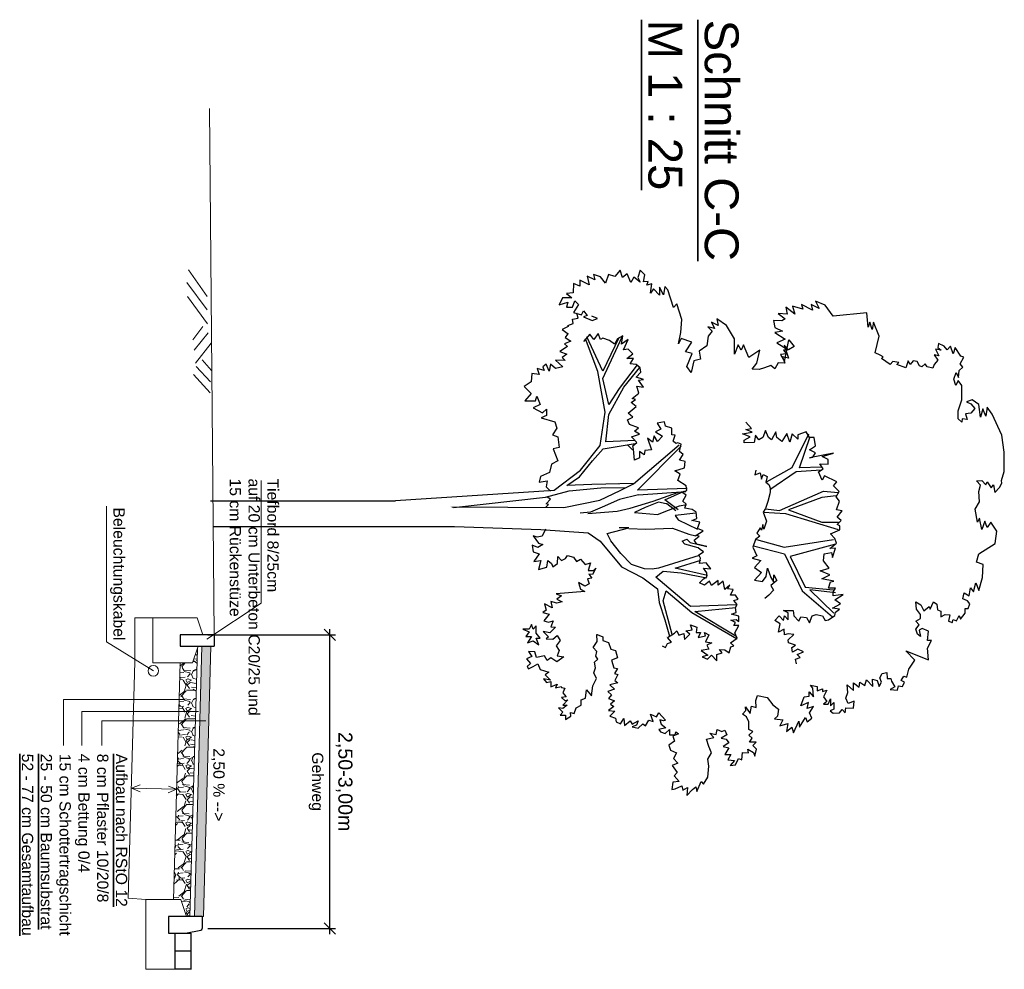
# Model space of a CAD drawing. Header units: metres. Extents: x 339653 to 341672, y 5744753 to 5747397.
# Tile 14 of 256: x 340332 to 340341, y 5745635 to 5745643. Entities that reach past the tile are written whole.
import ezdxf

# ---------------------------------------------------------------- set-up
doc = ezdxf.new("R2010")
doc.units = ezdxf.units.M
doc.header["$LTSCALE"] = 0.03
doc.header["$PDMODE"] = 3
doc.header["$PDSIZE"] = 0.5
doc.linetypes.add('ACAD_ISO03W100', pattern=[30, 12, -18])
for name, color, linetype, lineweight in [('B-Topografische_Linien', 83, 'ACAD_ISO03W100', 18), ('P-Baum', 92, 'Continuous', 25), ('P-Bemaßung', 4, 'Continuous', 25), ('P-Beschriftung', 3, 'Continuous', 35), ('P-Querschnitt', 6, 'Continuous', 18), ('P-Straße', 2, 'Continuous', 25)]:
    doc.layers.add(name, color=color, linetype=linetype, lineweight=lineweight)
doc.layers.add('PF-Gehweg', color=41, linetype='Continuous')
doc.styles.add('DYN_DIM', font='arial.ttf')
doc.styles.add('Text-Standard 66', font='arial.ttf')
doc.dimstyles.new('M50_Bemaßung 66', dxfattribs={"dimscale": 0.2, "dimtxt": 0.625, "dimasz": 0.5, "dimexe": 0.25, "dimexo": 0.25, "dimgap": 0.25, "dimtad": 1, "dimzin": 0, "dimtxsty": 'DYN_DIM', "dimblk": 'OBLIQUE', "dimcen": -1, "dimdle": 0.25, "dimclrt": 256, "dimaunit": 2, "dimazin": 0, "dimtfac": 0.75, "dimtmove": 1, "dimatfit": 2, "dimfxl": 1, "dimtvp": 1.5, "dimtolj": 1, "dimtzin": 0, "dimarcsym": 0})

# ---------------------------------------------------------------- blocks, each defined once
blk = doc.blocks.new('16000A4')
at = {"layer": 'P-Baum', "color": 83, "linetype": 'Continuous'}
for p, q in [((1.9628, 5.4368), (1.9742, 5.5663)), ((2.0037, 5.5498), (2.0176, 5.4234)), ((2.1601, 5.1011), (2.3034, 5.5663)), ((2.2377, 5.4234), (2.2377, 5.5706)), ((2.458, 5.0894), (2.3902, 5.5252)), ((2.4315, 5.5437), (2.541, 5.1421)), ((2.8136, 5.275), (2.8373, 5.5252)), ((2.8633, 5.5439), (2.8363, 5.3162)), ((2.8363, 5.3162), (3.0453, 5.5272)), ((2.8473, 5.2482), (3.0756, 5.5169)), ((1.7502, 5.4162), (1.7537, 5.2226)), ((1.7866, 5.1959), (1.7738, 5.4162)), ((2.1327, 5.0456), (1.9628, 5.4368)), ((2.0176, 5.4234), (2.1272, 5.1279)), ((2.1272, 5.1279), (2.2377, 5.4234)), ((1.4555, 5.3041), (1.7537, 5.1547)), ((1.7537, 5.2226), (1.4757, 5.3195)), ((2.5184, 5.0914), (2.8473, 5.2482)), ((2.541, 5.1421), (2.8136, 5.275)), ((1.7537, 5.1547), (1.8819, 4.9281)), ((1.9473, 4.9596), (1.7866, 5.1959)), ((2.1476, 4.9039), (2.1601, 5.1011)), ((2.3902, 4.8424), (2.458, 5.0894)), ((2.4475, 4.8155), (2.5184, 5.0914)), ((2.1183, 4.9226), (2.1327, 5.0456)), ((2.9695, 4.6666), (2.9847, 4.2558)), ((3.0285, 4.296), (2.9956, 4.6594)), ((3.2499, 4.6594), (3.0285, 4.296)), ((3.0395, 4.2692), (3.2701, 4.6666)), ((2.7093, 4.4075), (2.644, 4.122)), ((2.6879, 4.1756), (2.7295, 4.4003)), ((2.1578, 4.3047), (2.1769, 4.1211)), ((2.2169, 4.1486), (2.2995, 4.3189)), ((2.342, 4.2413), (2.359, 4.3047)), ((2.5342, 4.3345), (2.644, 3.9748)), ((2.644, 4.122), (2.5737, 4.3489)), ((1.9372, 4.2265), (1.9518, 3.7864)), ((2.0395, 4.0283), (1.9628, 4.2023)), ((1.993, 3.7969), (1.965, 4.2152)), ((2.091, 4.1605), (2.0814, 4.2208)), ((2.2911, 4.0967), (2.342, 4.2413)), ((2.9847, 4.2558), (2.7259, 3.9487)), ((2.8473, 4.0424), (3.0395, 4.2692)), ((1.8979, 3.7514), (1.5499, 4.1566)), ((1.9518, 3.7864), (1.5617, 4.173)), ((2.0492, 3.9256), (1.9717, 4.1504)), ((2.1272, 4.1488), (2.0395, 4.0283)), ((2.1351, 4.1257), (2.0753, 4.0472)), ((2.1686, 3.9658), (2.091, 4.1605)), ((2.1769, 4.1211), (2.2169, 4.1486)), ((2.6711, 4.0156), (2.6879, 4.1756)), ((2.0755, 4.0412), (2.0596, 3.9742)), ((2.0753, 4.0472), (2.0755, 4.0412)), ((2.2989, 3.8614), (2.2911, 4.0967)), ((2.935, 4.0156), (2.8473, 4.0424)), ((3.233, 4.0959), (2.935, 4.0156)), ((2.9492, 3.9802), (3.1024, 4.0286)), ((3.1024, 4.0286), (3.2499, 4.0723)), ((3.253, 4.0441), (3.253, 4.0441)), ((2.0596, 3.9742), (2.1059, 3.855)), ((2.1513, 3.7599), (2.1686, 3.9658)), ((2.644, 3.9748), (2.6533, 3.9179)), ((2.7259, 3.9487), (2.6711, 4.0156)), ((2.7306, 3.8341), (2.8289, 3.9642)), ((2.8289, 3.9642), (2.9492, 3.9802)), ((2.1127, 3.7207), (2.0492, 3.9256)), ((2.1059, 3.855), (2.1513, 3.7599)), ((2.2922, 3.7088), (2.2989, 3.8614)), ((2.6516, 3.8496), (2.6131, 3.7335)), ((2.6533, 3.9179), (2.6516, 3.8496)), ((0.8417, 3.7854), (1.0505, 3.6258)), ((1.0396, 3.6659), (0.8645, 3.807)), ((1.5128, 3.7659), (1.5235, 3.5053)), ((1.5868, 3.4814), (1.5397, 3.7659)), ((1.993, 3.7969), (2.0372, 3.6276)), ((2.6343, 3.6437), (2.7306, 3.8341)), ((1.5495, 3.6976), (1.5963, 3.7414)), ((1.8934, 3.7535), (1.9041, 3.3833)), ((1.9562, 3.6326), (1.8979, 3.7514)), ((1.9317, 3.4627), (1.9303, 3.6861)), ((2.139, 3.6053), (2.1127, 3.7207)), ((2.1127, 3.7207), (2.1127, 3.7207)), ((2.3385, 3.5188), (2.2882, 3.709)), ((2.2882, 3.709), (2.2886, 3.6255)), ((2.6131, 3.7335), (2.5136, 3.6396)), ((0.9629, 3.4785), (0.5933, 3.6497)), ((0.6, 3.6209), (0.8971, 3.4785)), ((1.2816, 3.5321), (1.0396, 3.6659)), ((1.0505, 3.6258), (1.1939, 3.5321)), ((1.8903, 3.6183), (1.8903, 3.6183)), ((2.0431, 3.4526), (1.9562, 3.6326)), ((2.0372, 3.6276), (2.1028, 3.4727)), ((2.1613, 3.3451), (2.139, 3.6053)), ((2.5136, 3.6396), (2.4038, 3.5512)), ((2.407, 3.4547), (2.6343, 3.6437)), ((1.2601, 3.5007), (0.8999, 3.4344)), ((1.1939, 3.5321), (0.9629, 3.4785)), ((1.5575, 3.4563), (1.2601, 3.5007)), ((1.5235, 3.5053), (1.2816, 3.5321)), ((2.4038, 3.5512), (2.3385, 3.5188)), ((0.8971, 3.4785), (0.5933, 3.3381)), ((0.8999, 3.4344), (0.6101, 3.3258)), ((1.7746, 3.2823), (1.5575, 3.4563)), ((1.6926, 3.3883), (1.5868, 3.4814)), ((1.9592, 3.1798), (1.9317, 3.4627)), ((2.108, 3.1347), (2.0431, 3.4526)), ((2.1028, 3.4727), (2.1468, 3.3701)), ((2.332, 3.3495), (2.407, 3.4547)), ((1.8354, 3.2723), (1.6926, 3.3883)), ((1.9041, 3.3833), (1.9116, 3.1601)), ((2.1468, 3.3701), (2.1582, 3.2778)), ((2.301, 2.9301), (2.332, 3.3495)), ((1.9516, 3.0467), (1.7746, 3.2823)), ((1.9116, 3.1601), (1.8354, 3.2723)), ((2.0145, 2.9702), (1.9592, 3.1798)), ((2.1017, 2.1405), (2.108, 3.1347)), ((2.0458, 1.6395), (1.9516, 3.0467)), ((2.1081, 2.1556), (2.0145, 2.9702)), ((2.2753, 2.1651), (2.301, 2.9301)), ((2.0975, 2.1305), (2.0975, 2.1305)), ((2.2753, 0.0206), (2.2753, 2.1651)), ((2.0486, 0), (2.0486, 1.6395))]:
    blk.add_line(p, q, dxfattribs=at)
for points in [[(2.2989, 2.9697), (2.3619, 2.9416), (2.3696, 2.8956), (2.3569, 2.8618), (2.4226, 2.9078), (2.4353, 2.9481), (2.4606, 2.9017), (2.4403, 2.8524), (2.5009, 2.8618), (2.5186, 2.9139), (2.5866, 2.8679), (2.5766, 2.9294), (2.6573, 2.9078), (2.6373, 2.9819), (2.5766, 2.9913), (2.6043, 3.0251), (2.632, 3.0373), (2.6043, 3.0772), (2.5413, 3.0804), (2.5766, 3.1142), (2.559, 3.1484), (2.5313, 3.1667), (2.5463, 3.2193), (2.5866, 3.2469), (2.5666, 3.2807), (2.612, 3.3239), (2.5966, 3.3699), (2.665, 3.3483), (2.665, 3.398), (2.6446, 3.4163), (2.7026, 3.3886), (2.6976, 3.3548), (2.733, 3.3825), (2.7407, 3.3422), (2.7837, 3.3577), (2.8037, 3.3206), (2.7733, 3.2624), (2.8313, 3.2807), (2.8517, 3.3206), (2.8743, 3.0647), (2.8897, 3.114), (2.9197, 3.0708), (2.9427, 3.1201), (2.955, 3.0708), (2.94, 3.0187), (2.998, 3.0309), (2.9627, 2.963), (3.0184, 2.9756), (3.0384, 2.9479), (3.0537, 3.0033), (3.1117, 2.9569), (3.1244, 2.9972), (3.1117, 3.0403), (3.1647, 3.0187), (3.1697, 3.0586), (3.2201, 3.0094), (3.2074, 2.9507), (3.2554, 2.9972), (3.2731, 2.9756), (3.2757, 3.0371), (3.2427, 3.0741), (3.2884, 3.1018), (3.3338, 3.0647), (3.3768, 3.0924), (3.4244, 3.0741), (3.4321, 3.1327), (3.4751, 3.0708), (3.4421, 3.0187), (3.4651, 2.9845), (3.4244, 2.963), (3.4371, 2.8921), (3.3868, 2.8766), (3.3841, 2.8213), (3.4298, 2.849), (3.4498, 2.803), (3.4901, 2.8367), (3.5181, 2.8091), (3.5371, 2.8205), (3.5169, 2.861), (3.4933, 2.9032), (3.5455, 2.9248), (3.5691, 3.0019), (3.5918, 2.9669), (3.6381, 3.0163), (3.6263, 2.9525), (3.6603, 2.9789), (3.6507, 3.0183), (3.6996, 3.0183), (3.6735, 3.0739), (3.7063, 3.0584), (3.6941, 3.1089), (3.7036, 3.1134), (3.7113, 3.1411), (3.7516, 3.1256), (3.787, 3.1533), (3.792, 3.1134), (3.8197, 3.1411), (3.8123, 3.1688), (3.86, 3.1256), (3.86, 3.1627), (3.8903, 3.1256), (3.8853, 3.0857), (3.9233, 3.1256), (3.951, 3.1008), (3.951, 3.1472), (3.989, 3.1472), (3.9587, 3.1965), (3.9257, 3.1932), (3.936, 3.2241), (3.8853, 3.2429), (3.8617, 3.2877), (3.8137, 3.2877), (3.8002, 3.3258), (3.7261, 3.3361), (3.7783, 3.3792), (3.6904, 3.391), (3.6246, 3.4224), (3.575, 3.3988), (3.5295, 3.4152), (3.4798, 3.407), (3.4517, 3.4364), (3.4271, 3.4189), (3.3844, 3.425), (3.3491, 3.3941), (3.2961, 3.4283), (3.2327, 3.425), (3.2327, 3.4283), (3.2531, 3.4804), (3.2531, 3.4804), (3.2858, 3.4804), (3.3061, 3.5297), (3.3061, 3.5297), (3.3641, 3.5512), (3.3768, 3.5916), (3.4398, 3.6099), (3.4624, 3.5578), (3.5308, 3.5761), (3.5358, 3.6099), (3.5358, 3.6099), (3.5811, 3.5822), (3.5888, 3.6131), (3.6418, 3.5854), (3.6618, 3.6131), (3.6795, 3.5423), (3.7175, 3.5822), (3.7402, 3.5236), (3.7705, 3.5578), (3.8032, 3.5297), (3.8235, 3.5822), (3.8512, 3.5484), (3.8739, 3.5761), (3.9069, 3.5297), (3.9142, 3.5854), (3.9599, 3.5423), (3.9749, 3.5916), (4.0075, 3.5977), (4.0252, 3.6376), (3.9799, 3.6652), (4.0406, 3.6718), (4.0002, 3.721), (4.0306, 3.7393), (4.0002, 3.7919), (4.0379, 3.7792), (4.0532, 3.7393), (4.0656, 3.7919), (4.0252, 3.835), (4.0456, 3.8594), (3.9941, 3.8869), (4.0052, 3.9273), (3.9396, 3.9036), (3.9657, 3.9561), (3.9303, 3.9756), (3.9946, 4.0368), (4.0002, 4.0166), (3.9925, 3.9861), (4.0306, 3.9983), (4.0632, 4.0382), (4.0782, 3.9767), (4.0986, 3.9922), (4.1112, 4.0321), (4.0782, 4.072), (4.1239, 4.072), (4.1239, 4.1216), (4.0986, 4.1277), (4.1162, 4.1493), (4.1362, 4.1), (4.1819, 4.1151), (4.2146, 4.0658), (4.2599, 4.0785), (4.2853, 4.1338), (4.3329, 4.1062), (4.3759, 4.146), (4.3963, 4.0939), (4.4593, 4.1399), (4.487, 4.1123), (4.5376, 4.1554), (4.545, 4.1), (4.6083, 4.0907), (4.603, 4.1216), (4.578, 4.1802), (4.6157, 4.1892), (4.5907, 4.2295), (4.6613, 4.2234), (4.6083, 4.2755), (4.5853, 4.3032), (4.6263, 4.3139), (4.5387, 4.3509), (4.5606, 4.3725), (4.4991, 4.4106), (4.4023, 4.4208), (4.3408, 4.4106), (4.2836, 4.4424), (4.2272, 4.4208), (4.1639, 4.3989), (4.1489, 4.4636), (4.1086, 4.4298), (4.1212, 4.4852), (4.0756, 4.4945), (4.0959, 4.5344), (4.0832, 4.5621), (4.1236, 4.5804), (4.1539, 4.5283), (4.1639, 4.5743), (4.1942, 4.5959), (4.2273, 4.5467), (4.2396, 4.5959), (4.2976, 4.5621), (4.2976, 4.6146), (4.3456, 4.5898), (4.3506, 4.6484), (4.3963, 4.6085), (4.3913, 4.6578), (4.3329, 4.6822), (4.3456, 4.7132), (4.2799, 4.7193), (4.2853, 4.7718), (4.2523, 4.7657), (4.2799, 4.8149), (4.3129, 4.8272), (4.2523, 4.8426), (4.2196, 4.8088), (4.1892, 4.8394), (4.1892, 4.7807), (4.1539, 4.8056), (4.1286, 4.7746), (4.0959, 4.8088), (4.0756, 4.7746), (4.0075, 4.7746), (3.9645, 4.7531), (3.9419, 4.7193), (3.9092, 4.747), (3.8762, 4.7441), (3.9342, 4.7873), (3.8689, 4.7995), (3.8812, 4.8394), (3.8182, 4.8365), (3.7755, 4.852), (3.7932, 4.9383), (3.8585, 4.9876), (3.8965, 5.0368), (3.9572, 5.0279), (3.9822, 5.003), (3.9899, 5.0771), (4.0429, 5.0494), (4.0226, 5.1203), (4.0932, 5.1077), (4.0556, 5.1569), (4.1059, 5.1695), (4.0025, 5.2188), (4.0556, 5.2249), (3.9699, 5.2774), (4.0102, 5.2925), (3.9772, 5.3328), (3.9292, 5.3141), (3.8739, 5.3483), (3.8915, 5.2925), (3.8385, 5.3051), (3.8662, 5.2371), (3.7878, 5.2648), (3.7805, 5.3112), (3.7425, 5.3112), (3.7878, 5.3483), (3.7098, 5.3422), (3.6845, 5.3206), (3.6945, 5.3821), (3.7352, 5.3821), (3.7148, 5.4281), (3.7402, 5.4281), (3.7275, 5.4651), (3.7878, 5.4374), (3.8285, 5.4651), (3.8512, 5.4374), (3.8512, 5.4777), (3.8055, 5.4993), (3.8662, 5.4993), (3.8385, 5.5298), (3.8965, 5.5298), (3.9115, 5.4961), (3.9319, 5.5237), (3.9292, 5.5795), (3.8989, 5.6011), (3.9292, 5.6288), (3.8839, 5.6349), (3.8862, 5.7029), (3.8258, 5.709), (3.8459, 5.6565), (3.7982, 5.6349), (3.7475, 5.6536), (3.6818, 5.6471), (3.7298, 5.7029), (3.6642, 5.7029), (3.7022, 5.7521), (3.6568, 5.7582), (3.6868, 5.8042), (3.6365, 5.8197), (3.6945, 5.8755), (3.6288, 5.8722), (3.6415, 5.9121), (3.6945, 5.9309), (3.6568, 5.9524), (3.6188, 5.937), (3.5785, 5.9585), (3.5708, 5.9984), (3.6238, 6.0017), (3.6238, 6.0355), (3.6492, 6.0416), (3.6972, 6.0693), (3.7222, 6.0294), (3.7275, 6.0941), (3.6895, 6.1035), (3.6945, 6.1373), (3.6568, 6.1556), (3.6415, 6.1251), (3.6038, 6.1495), (3.6111, 6.1772), (3.5401, 6.1925), (3.4617, 6.246), (3.3775, 6.1658), (3.4575, 6.3693), (3.3565, 6.358), (3.2866, 6.3961), (3.2866, 6.358), (3.2032, 6.3693), (3.1791, 6.3132), (3.1941, 6.2855), (3.2521, 6.2977), (3.2321, 6.27), (3.1867, 6.2574), (3.1487, 6.2855), (3.1161, 6.2574), (3.0907, 6.2977), (3.0577, 6.2977), (3.01, 6.2606), (2.9444, 6.2545), (2.972, 6.3005), (3.0224, 6.3282), (2.9847, 6.3746), (3.01, 6.3836), (2.9444, 6.4117), (2.9644, 6.4422), (3.0147, 6.4487), (3.0274, 6.4764), (3.0781, 6.4764), (3.0577, 6.5167), (3.0604, 6.5566), (3.1157, 6.5444), (3.1234, 6.5721), (3.1314, 6.5773), (3.1003, 6.5885), (3.1114, 6.6181), (3.066, 6.6397), (3.0987, 6.6519), (3.0457, 6.6922), (3.0027, 6.695), (3.0027, 6.7199), (2.9624, 6.7353), (2.9347, 6.7138), (2.917, 6.6735), (2.864, 6.6857), (2.8908, 6.7292), (2.8201, 6.7395), (2.8555, 6.7662), (2.7763, 6.7878), (2.842, 6.8146), (2.7283, 6.8475), (2.6138, 6.8526), (2.5919, 6.793), (2.517, 6.8146), (2.426, 6.9596), (2.3166, 6.975), (2.2374, 6.9215), (2.2854, 6.8896), (2.2282, 6.868), (2.3031, 6.8413), (2.2021, 6.8197), (2.2374, 6.8033), (2.1229, 6.7827), (2.0572, 6.8197), (1.9646, 6.8146), (1.9074, 6.831), (1.8715, 6.794), (1.8665, 6.84), (1.9045, 6.877), (1.8792, 6.8892), (1.9322, 6.9234), (1.9045, 6.945), (1.9725, 6.9572), (1.9298, 6.9971), (1.8918, 7.0187), (1.8675, 7.0159), (1.7865, 7.0408), (1.6156, 7.0408), (1.4657, 7.0192), (1.2799, 6.9326), (1.2177, 6.8896), (1.2969, 6.8783), (1.2312, 6.8516), (1.3053, 6.831), (1.1916, 6.8146), (1.1521, 6.7549), (1.1697, 6.7066), (1.1874, 6.7447), (1.228, 6.7785), (1.2684, 6.7447), (1.2757, 6.6954), (1.3264, 6.7109), (1.3187, 6.6678), (1.3499, 6.6645), (1.3188, 6.6316), (1.248, 6.6316), (1.1521, 6.6645), (1.0241, 6.6645), (0.9803, 6.6316), (1.0241, 6.611), (0.9668, 6.5945), (0.9073, 6.6124), (0.9527, 6.634), (0.8896, 6.6401), (0.862, 6.6739), (0.8316, 6.649), (0.7736, 6.6832), (0.7636, 6.6556), (0.6879, 6.6059), (0.7433, 6.5876), (0.6753, 6.5631), (0.7079, 6.535), (0.6753, 6.5074), (0.6499, 6.4581), (0.6879, 6.452), (0.7106, 6.4797), (0.7029, 6.4304), (0.761, 6.4614), (0.7533, 6.4182), (0.799, 6.452), (0.8366, 6.4182), (0.8696, 6.406), (0.857, 6.3563), (0.8316, 6.338), (0.857, 6.3103), (0.8493, 6.2887), (0.8116, 6.2672), (0.8063, 6.2334), (0.8058, 6.2324), (0.8375, 6.2048), (0.8055, 6.1884), (0.867, 6.1658), (0.8375, 6.0876), (0.819, 6.1041), (0.8114, 6.0516), (0.8375, 6.029), (0.7845, 5.9509), (0.7685, 5.9673), (0.755, 5.9385), (0.7344, 5.8964)], [(0.7345, 5.896), (0.7344, 5.8964), (0.5854, 5.9293), (0.4624, 5.8809), (0.5281, 5.8696), (0.4624, 5.8491), (0.5062, 5.8326), (0.3782, 5.8213), (0.4077, 5.5221), (0.3109, 5.4522), (0.2755, 5.3668), (0.342, 5.3987), (0.3067, 5.3288), (0.3547, 5.3391), (0.3067, 5.2424), (0.3462, 5.2537), (0.3201, 5.1622), (0.39, 5.1838), (0.3285, 5.1036), (0.39, 5.1139), (0.3858, 5.0337), (0.4312, 5.0963), (0.4516, 5.0686), (0.4462, 4.9945), (0.5096, 5.0067), (0.5423, 5.0747), (0.5549, 5.0067), (0.6129, 5.0963), (0.6459, 5.0222), (0.7089, 5.124), (0.7113, 5.0808), (0.7443, 5.1085), (0.7493, 5.056), (0.81, 5.0902), (0.6203, 5.1301), (0.6783, 5.1765), (0.7063, 5.1272), (0.6659, 5.0869), (0.782, 5.1272), (0.7693, 5.0747), (0.8273, 5.093), (0.8223, 5.0348), (0.8753, 5.0039), (0.8476, 4.9701), (0.8676, 4.9143), (0.883, 4.865), (0.8803, 4.8035), (0.8262, 4.8455), (0.7117, 4.8722), (0.7765, 4.7756), (0.6628, 4.7273), (0.7108, 4.7067), (0.6628, 4.6789), (0.7462, 4.6471), (0.6098, 4.6471), (0.4911, 4.5771), (0.4338, 4.4918), (0.4911, 4.5021), (0.4607, 4.4435), (0.518, 4.4702), (0.5045, 4.4106), (0.5423, 4.4489), (0.5876, 4.4152), (0.6709, 4.4025), (0.719, 4.335), (0.7896, 4.3472), (0.805, 4.2857), (0.9083, 4.2641), (0.8553, 4.2238), (0.7393, 4.2731), (0.724, 4.2116), (0.6409, 4.2702), (0.6079, 4.1745), (0.6533, 4.1501), (0.5525, 4.17), (0.4389, 4.1802), (0.2982, 4.137), (0.3328, 4.1052), (0.1753, 4.0568), (0.1441, 4.0301), (0.2191, 4.0188), (0.1526, 3.9818), (0.2233, 3.9818), (0.166, 3.9283), (0.2043, 3.9026), (0.1218, 3.9139), (0.1344, 3.8707), (0.0999, 3.882), (0.1033, 3.8405), (0.0427, 3.8513), (0, 3.8114), (0.0653, 3.7898), (0.1084, 3.8114), (0.063, 3.7556), (0.111, 3.728), (0.0327, 3.6942), (0.0653, 3.6543), (0, 3.6327), (0.058, 3.5863), (0.04, 3.5309), (0.1157, 3.5032), (0.0603, 3.4601), (0.04, 3.3982), (0.0857, 3.4075), (0.0527, 3.34), (0.131, 3.3583), (0.0907, 3.2752), (0.1437, 3.2752), (0.1184, 3.2195), (0.2017, 3.2166), (0.2067, 3.158), (0.247, 3.2044), (0.247, 3.1209), (0.3077, 3.0933), (0.2851, 3.1702), (0.3277, 3.158), (0.3277, 3.2105), (0.2724, 3.2321), (0.3051, 3.2626), (0.3757, 3.2195), (0.3961, 3.2903), (0.3607, 3.309), (0.4034, 3.34), (0.4161, 3.309), (0.4464, 3.386), (0.4287, 3.4324), (0.4077, 3.3811)], [(3.495, 5.1972), (3.4529, 5.1879), (3.4394, 5.229), (3.4099, 5.2033), (3.3889, 5.2589), (3.3653, 5.2105), (3.3914, 5.1612), (3.3493, 5.155), (3.3282, 5.1879), (3.3072, 5.1262), (3.2803, 5.1231), (3.2331, 5.1745), (3.228, 5.1231), (3.2381, 5.0902), (3.1851, 5.0871), (3.212, 5.0388), (3.1379, 5.0522), (3.1085, 5.0039), (3.0689, 5.045), (3.111, 5.081), (3.0689, 5.0902), (3.1034, 5.1231), (3.0428, 5.1231), (3.0217, 5.081), (3.0217, 5.1684), (3.0689, 5.1745), (3.1169, 5.2167), (3.0773, 5.2362), (3.0824, 5.2876), (3.1295, 5.3134), (3.0689, 5.336), (3.0563, 5.372), (3.0689, 5.4295), (3.111, 5.4522), (3.1034, 5.481), (3.0638, 5.5365), (3.0344, 5.5426), (3.0083, 5.5786), (3.0007, 5.5169), (2.9611, 5.5879), (2.9266, 5.5365), (2.8786, 5.6105), (2.8921, 5.5231), (2.8576, 5.5231), (2.823, 5.5426), (2.823, 5.481), (2.7675, 5.5005), (2.7599, 5.5293), (2.7388, 5.4234), (2.7043, 5.4943), (2.6698, 5.4069), (2.6437, 5.4882), (2.5797, 5.4357), (2.5165, 5.4429), (2.5056, 5.5067), (2.5511, 5.5169), (2.4685, 5.5426), (2.4719, 5.4943), (2.4239, 5.5519), (2.3818, 5.5365), (2.3397, 5.5005), (2.3052, 5.5817), (2.2707, 5.5817), (2.2572, 5.5591), (2.2227, 5.5941), (2.1915, 5.5591), (2.1359, 5.6013), (2.1275, 5.5519), (2.0509, 5.5786), (2.0113, 5.5488), (1.9658, 5.5756), (1.9136, 5.5262), (1.8791, 5.556), (1.8261, 5.446), (1.8656, 5.4265), (1.7915, 5.3915), (1.7629, 5.4326), (1.72, 5.4038), (1.7233, 5.4779), (1.6804, 5.4779), (1.6543, 5.4265), (1.6248, 5.5262), (1.6661, 5.3123), (1.661, 5.3411), (1.6215, 5.3668), (1.5953, 5.3123), (1.5583, 5.3668), (1.4842, 5.3545), (1.4842, 5.3123), (1.4362, 5.2835), (1.4631, 5.2085), (1.5002, 5.2085), (1.4522, 5.1601), (1.5263, 5.1375), (1.4497, 5.1118), (1.5212, 5.0666), (1.4867, 5.0244), (1.4362, 5.0152), (1.5053, 4.9761), (1.4842, 4.9504), (1.4236, 4.9216), (1.4867, 4.899), (1.5053, 4.863), (1.4657, 4.8342), (1.5314, 4.8219), (1.5339, 4.7345), (1.5103, 4.7345), (1.4783, 4.7859), (1.4522, 4.718), (1.4387, 4.8054), (1.4152, 4.7468), (1.405, 4.7992), (1.3495, 4.7468)], [(1.7741, 4.8353), (1.8168, 4.828), (1.7991, 4.8764), (1.8564, 4.8866), (1.8151, 4.9031), (1.832, 4.938), (1.8825, 4.9267), (1.9027, 4.9514), (1.9397, 4.9668), (1.9852, 4.9617), (2.0534, 4.9432), (2.1166, 4.9216), (2.1494, 4.9031), (2.2286, 4.9319), (2.2984, 4.9082), (2.2589, 4.8979), (2.3077, 4.8866), (2.2858, 4.8764), (2.3338, 4.8455), (2.3624, 4.8712), (2.3919, 4.8332), (2.4576, 4.8105), (2.5351, 4.8465), (2.5561, 4.8044), (2.5772, 4.8815), (2.6378, 4.8239), (2.6849, 4.8877), (2.7515, 4.8239), (2.7649, 4.8949), (2.7195, 4.9298), (2.6454, 4.9401), (2.7279, 4.9689), (2.7675, 4.9946), (2.7035, 4.9977), (2.754, 5.0234), (2.7995, 4.9689), (2.8416, 4.9946), (2.8862, 4.9524), (2.9131, 4.9175)], [(3.3333, 4.0065), (3.3493, 4.0363), (3.3139, 4.0527), (3.3013, 4.0887), (3.2609, 4.0527), (3.223, 4.1144), (3.2019, 4.137), (3.239, 4.1535), (3.2264, 4.1967), (3.2794, 4.2029), (3.2314, 4.2522), (3.2019, 4.2162), (3.191, 4.2717), (3.1481, 4.2584), (3.1674, 4.3139), (3.2154, 4.3077), (3.2154, 4.3468), (3.2609, 4.3242), (3.2449, 4.389), (3.2154, 4.3828), (3.2365, 4.4188), (3.2979, 4.389), (3.3064, 4.4476), (3.3274, 4.4023), (3.3628, 4.4188), (3.3762, 4.353), (3.4158, 4.4116), (3.4318, 4.3602), (3.4537, 4.4085), (3.4158, 4.4445), (3.4672, 4.4908), (3.4108, 4.4908), (3.3973, 4.5391), (3.3678, 4.5134), (3.3703, 4.5627), (3.3973, 4.5987), (3.3434, 4.6142), (3.3358, 4.6409), (3.3064, 4.6111), (3.2659, 4.6697), (3.2179, 4.6501), (3.1539, 4.6861), (3.1539, 4.6409), (3.127, 4.6573), (3.106, 4.6142), (3.1001, 4.6635), (3.1186, 4.6861), (3.0706, 4.6861), (3.0521, 4.6213), (3.0386, 4.6635), (2.9956, 4.6573), (2.9662, 4.6697), (2.9316, 4.6409), (2.9207, 4.68), (2.8837, 4.6573), (2.8837, 4.6111), (2.8357, 4.6347), (2.8298, 4.5854), (2.7952, 4.6049), (2.8357, 4.5627), (2.7607, 4.5463), (2.7952, 4.5031), (2.7548, 4.5031), (2.8003, 4.4445), (2.7607, 4.425), (2.7952, 4.3828), (2.7767, 4.3365), (2.7388, 4.3725), (2.7228, 4.4023), (2.6858, 4.4023), (2.6454, 4.3725), (2.6504, 4.4383), (2.5974, 4.3962), (2.6049, 4.3365), (2.5569, 4.3468), (2.5275, 4.3304), (2.5005, 4.3725), (2.4795, 4.3437), (2.466, 4.3242), (2.4315, 4.2059), (2.4045, 4.1833), (2.3885, 4.2255), (2.418, 4.2553), (2.4525, 4.4023), (2.4315, 4.3139), (2.3961, 4.2903), (2.3616, 4.3334), (2.3565, 4.3036), (2.3136, 4.3694), (2.2917, 4.3201), (2.2361, 4.3396), (2.2227, 4.2676), (2.2033, 4.3139), (2.1477, 4.3067), (2.1258, 4.2707), (2.1124, 4.2059), (2.0778, 4.2193), (2.0509, 4.1895), (1.9978, 4.2193), (1.9709, 4.1802), (1.9549, 4.2255), (1.9145, 4.2193), (1.8665, 4.1442), (1.8101, 4.1669), (1.7806, 4.1175), (1.7536, 4.2029), (1.6981, 4.2101), (1.6871, 4.1607), (1.6366, 4.1936), (1.6097, 4.1607), (1.5448, 4.1741), (1.5322, 4.1442), (1.5398, 4.1278), (1.5187, 4.1021), (1.4648, 4.1216), (1.4623, 4.0918), (1.4034, 4.0918), (1.3848, 4.0363), (1.3469, 4.027), (1.3579, 3.9612), (1.4118, 3.9941), (1.4354, 3.9479), (1.4733, 4.0075), (1.5212, 3.9643), (1.4699, 3.9355), (1.5263, 3.9191), (1.4918, 3.8759), (1.5962, 3.9119), (1.6012, 3.8533), (1.6391, 3.8471), (1.6097, 3.8049), (1.6652, 3.8049), (1.6871, 3.7617), (1.5903, 3.7525), (1.5608, 3.7463), (1.5288, 3.7813), (1.4808, 3.733), (1.4564, 3.8049), (1.4303, 3.7617), (1.3983, 3.7946), (1.3688, 3.7165), (1.3284, 3.697), (1.3065, 3.7463), (1.2695, 3.7031), (1.2105, 3.7751), (1.176, 3.7299), (1.1491, 3.7689), (1.1381, 3.7391), (1.0927, 3.7977), (1.0312, 3.7813), (1.0396, 3.8409), (0.9781, 3.7946), (0.9697, 3.8409), (0.9512, 3.7751), (0.9057, 3.8173), (0.8678, 3.8111), (0.8384, 3.7751), (0.8308, 3.7227), (0.7853, 3.7525), (0.7853, 3.6939), (0.7424, 3.7463), (0.702, 3.7031), (0.7078, 3.6641), (0.6161, 3.7031), (0.6565, 3.6445), (0.5841, 3.6579), (0.6085, 3.6085), (0.6565, 3.5828), (0.6245, 3.5396), (0.6034, 3.481), (0.6161, 3.4584), (0.563, 3.4389), (0.6161, 3.3998), (0.5681, 3.3638), (0.6329, 3.3083)], [(0.4913, 3.1698), (0.4746, 3.2168), (0.435, 3.2116), (0.4266, 3.26), (0.3828, 3.2487)], [(0.4913, 3.1698), (0.4992, 3.173), (0.5269, 3.1177), (0.5649, 3.173), (0.5673, 3.1669), (0.5976, 3.1453), (0.6306, 3.1946), (0.6556, 3.1392), (0.6786, 3.1669), (0.7213, 3.0989), (0.7466, 3.1608), (0.7743, 3.1177), (0.802, 3.1453), (0.7996, 3.059), (0.8576, 3.1238), (0.8726, 3.059), (0.835, 3.0159), (0.898, 3.0037), (0.835, 2.976), (0.8576, 2.9479), (0.8903, 2.9605), (0.8726, 2.8958), (0.9257, 2.9141), (0.9183, 2.8494), (0.9913, 2.8437), (1.0343, 2.7818), (1.095, 2.8437), (1.1607, 2.7879), (1.1607, 2.8836), (1.12, 2.8929), (1.1934, 2.9235), (1.2237, 2.862), (1.2667, 2.945), (1.2337, 2.9792), (1.2894, 2.9792), (1.3121, 2.9328), (1.3474, 3.0529), (1.4017, 3.0728), (1.4623, 3.0327), (1.4808, 3.0811), (1.5751, 3.0913), (1.5869, 3.0399), (1.6939, 3.0811), (1.7208, 3.0245), (1.7974, 3.006), (1.8303, 2.9278), (1.8825, 2.9134), (1.8698, 2.9844), (1.9246, 2.9762), (1.9616, 3.0142)], [(2.1069, 2.9698), (2.0804, 2.9988), (2.0736, 2.9762), (2.034, 3.0142), (2.0164, 2.9844)]]:
    blk.add_lwpolyline(points, dxfattribs=at)
blk.add_lwpolyline([(3.2676, 2.9248), (3.2222, 2.8888), (3.1582, 2.8888), (3.1868, 2.861), (3.1464, 2.8466), (3.1868, 2.826), (3.1868, 2.7695), (3.2104, 2.826), (3.2508, 2.7973), (3.2508, 2.8466), (3.3089, 2.8117), (3.2912, 2.861), (3.3257, 2.9104), (3.2676, 2.8888)], close=True, dxfattribs=at)
blk = doc.blocks.new('_Oblique')
at = {"color": 0, "lineweight": -2}
blk.add_line((-0.5, -0.5), (0.5, 0.5), dxfattribs=at)
blk = doc.blocks.new('*D185')
at = {"layer": 'Defpoints', "color": 0, "transparency": 16777216}
for p in [(340333.4875, 5745637.7385), (340334.6204, 5745637.7385), (340333.4875, 5745635.1315)]:
    blk.add_point(p, dxfattribs=at)
at = {"layer": 'P-Bemaßung', "color": 0, "lineweight": -2, "transparency": 16777216}
for p, q in [((340333.5375, 5745637.7385), (340334.6704, 5745637.7385)), ((340334.6204, 5745635.0815), (340334.6204, 5745637.7885)), ((340333.5375, 5745635.1315), (340334.6704, 5745635.1315))]:
    blk.add_line(p, q, dxfattribs=at)
at = {"layer": 'P-Bemaßung', "color": 0, "lineweight": -2, "transparency": 16777216, "xscale": 0.1, "yscale": 0.1, "zscale": 0.1}
for p, rotation in [((340334.6204, 5745637.7385), 90), ((340334.6204, 5745635.1315), 270)]:
    blk.add_blockref('_Oblique', p, dxfattribs=dict(at, rotation=rotation))
at = {"layer": 'P-Bemaßung', "transparency": 16777216, "insert": (340334.7455, 5745636.435), "char_height": 0.125, "attachment_point": 5, "rotation": 270, "style": 'DYN_DIM'}
blk.add_mtext('\\A1;2,50-3,00m', dxfattribs=at)

msp = doc.modelspace()

# ---------------------------------------------------------------- hatches: boundary and pattern name
at = {"layer": 'P-Querschnitt'}
h = msp.add_hatch(dxfattribs=at)
h.set_pattern_fill('GRAVEL', color=256, scale=0.01, style=0)
h.set_pattern_definition([(228.0127875, (-43.894652, -56.735897), (-2.03200000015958, -2.28599999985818), [0.034172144, -3.383048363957]), (184.969741, (-43.917512, -56.761297), (3.04799999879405, 0.254000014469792), [0.058640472, -5.805404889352]), (132.5104471, (-43.975932, -56.766377), (2.54000000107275, -2.793999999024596), [0.041348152, -4.09347227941]), (267.273689, (-44.074992, -56.829877), (0.254000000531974, 5.079999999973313), [0.053400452, -5.286643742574]), (292.83365418, (-44.077532, -56.883217), (-1.27000000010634, 3.047999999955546), [0.05236337, -5.183980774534]), (357.273689, (-44.057212, -56.931477), (-5.079999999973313, 0.254000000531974), [0.053400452, -5.286643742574]), (37.69424047, (-44.003872, -56.934017), (-3.30199999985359, -2.54000000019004), [0.070619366, -6.991311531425]), (72.25532837, (-43.947992, -56.890837), (1.77800000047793, 5.587999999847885), [0.066671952, -6.60052566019]), (121.42956562, (-43.927672, -56.827337), (-2.032000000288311, 3.301999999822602), [0.0535813, -5.304554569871]), (175.2363583, (-43.955612, -56.781617), (2.79399999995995, -0.25400000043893), [0.061171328, -2.997393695]), (222.3974378, (-44.016572, -56.776537), (-3.047999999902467, -2.794000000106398), [0.079107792, -7.831677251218]), (138.81407483, (-43.823532, -56.832417), (-1.77799999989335, 1.52400000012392), [0.027000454, -2.673056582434]), (171.4692344, (-43.843852, -56.814637), (3.302000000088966, -0.507999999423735), [0.051368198, -5.085463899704]), (225, (-43.89465, -56.80702), (-9e-17, -0.254), [0.035920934, -0.323289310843]), (203.19859051, (-43.912432, -56.776537), (1.2700000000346, 0.50799999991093), [0.019344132, -1.915062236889]), (291.80140949, (-43.93021, -56.784157), (-0.25400000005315, 0.7619999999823), [0.027356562, -1.340475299]), (30.96375653, (-43.920052, -56.809557), (0.76200000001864, 0.5079999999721), [0.044431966, -1.436629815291]), (161.56505118, (-43.88195, -56.7867), (0.5080000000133, -0.2539999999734), [0.032128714, -0.771089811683]), (16.389540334, (-44.077532, -56.784157), (2.540000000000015, 0.762000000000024), [0.0450088, -4.455882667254]), (70.34617594, (-44.034352, -56.771457), (-1.01600000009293, -2.79399999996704), [0.037759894, -3.73822156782]), (293.19859051, (-43.881952, -56.735897), (-0.50799999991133, 1.27000000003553), [0.03868801, -1.895718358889]), (343.61045967, (-43.866712, -56.771457), (-2.54000000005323, 0.761999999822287), [0.0450088, -4.455882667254]), (339.44395478, (-44.077532, -56.941637), (-1.26999999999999, 0.50800000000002), [0.04340352, -2.126773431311]), (294.7751406, (-44.036892, -56.956877), (-1.27000000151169, 2.793999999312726), [0.036367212, -3.600359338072]), (66.80140949, (-43.879412, -56.989897), (0.50799999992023, 1.27000000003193), [0.03868801, -1.895718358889]), (17.35402464, (-43.864172, -56.954337), (-3.3019999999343, -1.016000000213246), [0.042578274, -4.21523759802]), (69.44395478, (-44.003872, -56.989897), (-0.50800000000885, -1.26999999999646), [0.02170176, -2.148475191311]), (101.309932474, (-43.89465, -56.989897), (-0.25400000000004, 1.01600000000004), [0.01295146, -1.282199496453]), (165.963756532, (-43.89719, -56.977197), (0.76199999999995, -0.254), [0.05236337, -0.994905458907]), (186.00900596, (-43.947992, -56.964497), (2.539999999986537, 0.254000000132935), [0.0485267, -4.804136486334]), (303.69006753, (-43.92005, -56.83242), (-0.2540000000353, 0.5079999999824), [0.036632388, -0.879177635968]), (353.15722659, (-43.899732, -56.862897), (4.318000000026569, -0.50799999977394), [0.063955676, -6.331600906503]), (60.9453959, (-43.836232, -56.870517), (-1.01600000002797, -1.77799999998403), [0.026150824, -2.588939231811]), (90, (-43.82353, -56.84766), (-0.254, 0.254), [0.01524, -0.23876]), (120.25643716, (-43.953072, -56.956877), (1.015999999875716, -1.77800000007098), [0.035286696, -3.49339407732]), (48.0127875, (-43.970852, -56.926397), (2.032000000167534, 2.28599999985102), [0.068344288, -3.348876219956]), (0, (-43.92513, -56.8756), (0.254, 0.254), [0.06604, -0.18796]), (325.3048465, (-43.859092, -56.875597), (2.540000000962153, -1.77799999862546), [0.040160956, -3.975931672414]), (254.0546041, (-43.826072, -56.898457), (-0.25399999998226, -1.01600000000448), [0.036982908, -1.812165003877]), (207.64597536, (-43.836232, -56.934017), (-4.826000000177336, -2.539999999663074), [0.06021451, -5.961246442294]), (175.42607874, (-43.889572, -56.961957), (-3.301999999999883, 0.253999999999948), [0.063702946, -6.306584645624])])
h.paths.add_polyline_path([(340333.4439, 5745637.6141), (340333.4021, 5745637.4885), (340333.2904, 5745637.4885), (340333.2316, 5745635.3899), (340333.2975, 5745635.3899), (340333.3475, 5745635.2399), (340333.3775, 5745635.2399)])
at = {"layer": 'PF-Gehweg', "linetype": 'Continuous'}
h = msp.add_hatch(color=256, dxfattribs=at)
h.dxf.hatch_style = 1
h.paths.add_polyline_path([(340333.4975, 5745635.2399), (340333.5647, 5745637.6385), (340333.4846, 5745637.6385), (340333.4175, 5745635.2421), (340333.4175, 5745635.2399), (340333.4875, 5745635.2399)])

# ---------------------------------------------------------------- linework, layer by layer
at = {"layer": 'B-Topografische_Linien'}
for p, q in [((340333.5299, 5745640.7399), (340333.3654, 5745640.9765)), ((340333.5299, 5745640.6216), (340333.3514, 5745640.8638)), ((340333.5342, 5745640.4971), (340333.3557, 5745640.7393)), ((340333.4936, 5745640.4738), (340333.4038, 5745640.3575)), ((340333.5394, 5745640.4192), (340333.4144, 5745640.2641)), ((340333.5658, 5745640.3276), (340333.4267, 5745640.1496)), ((340333.4868, 5745640.1791), (340333.5695, 5745640.0839)), ((340333.433, 5745640.1198), (340333.562, 5745639.9824)), ((340333.4109, 5745640.0494), (340333.5564, 5745639.8845))]:
    msp.add_line(p, q, dxfattribs=at)
at = {"layer": 'P-Beschriftung', "color": 83}
msp.add_line((340333.3875, 5745634.9299), (340333.3875, 5745634.9299), dxfattribs=at)
at = {"layer": 'P-Querschnitt', "color": 83}
for p, q in [((340333.5921, 5745637.7385), (340333.5509, 5745642.4077)), ((340332.9875, 5745635.3905), (340332.9875, 5745634.7699)), ((340333.0875, 5745635.3899), (340332.9875, 5745635.3905)), ((340332.9875, 5745635.3905), (340332.9875, 5745635.3401)), ((340333.2975, 5745635.3899), (340333.0875, 5745635.3899)), ((340333.2975, 5745635.3899), (340333.3475, 5745635.2399)), ((340332.9875, 5745634.7699), (340333.2475, 5745634.7699)), ((340333.3875, 5745634.7699), (340333.3925, 5745634.7699))]:
    msp.add_line(p, q, dxfattribs=at)
at = {"layer": 'P-Querschnitt'}
for p, q in [((340334.0101, 5745639.1089), (340334.0101, 5745638.0193)), ((340332.6374, 5745637.6769), (340332.6381, 5745638.881)), ((340334.0101, 5745638.0193), (340333.528, 5745637.6987)), ((340332.8905, 5745637.4997), (340332.8905, 5745637.8896)), ((340332.8905, 5745637.8896), (340333.0501, 5745637.8885)), ((340333.0481, 5745637.4885), (340333.0501, 5745637.8888)), ((340333.0501, 5745637.8885), (340333.4421, 5745637.8885)), ((340333.4421, 5745637.8885), (340333.4921, 5745637.7385)), ((340332.6374, 5745637.6769), (340333.0538, 5745637.4187)), ((340333.2948, 5745637.646), (340333.2946, 5745637.6385)), ((340333.4021, 5745637.4885), (340333.4521, 5745637.6385)), ((340333.4846, 5745637.6385), (340333.4175, 5745635.2399)), ((340333.4846, 5745637.6385), (340333.4175, 5745635.2421)), ((340333.4447, 5745637.6396), (340333.4446, 5745637.6385)), ((340333.5647, 5745637.6385), (340333.4975, 5745635.2399)), ((340333.4439, 5745637.6141), (340333.3775, 5745635.2399)), ((340332.8905, 5745637.4997), (340332.8318, 5745635.4011)), ((340333.0481, 5745637.4885), (340333.4021, 5745637.4885)), ((340333.2904, 5745637.4885), (340333.2316, 5745635.3899)), ((340332.8591, 5745636.3784), (340332.9357, 5745636.408)), ((340332.8591, 5745636.3784), (340333.259, 5745636.3672)), ((340332.8591, 5745636.3784), (340332.9357, 5745636.3464)), ((340333.259, 5745636.3672), (340333.1848, 5745636.3357)), ((340333.259, 5745636.3672), (340333.1871, 5745636.3945)), ((340332.8318, 5745635.4011), (340332.9875, 5745635.3905)), ((340333.4875, 5745635.2399), (340333.4975, 5745635.2399))]:
    msp.add_line(p, q, dxfattribs=at)
at = {"layer": 'P-Querschnitt', "linetype": 'Continuous'}
for p, q in [((340332.2569, 5745636.7571), (340332.2569, 5745637.164)), ((340332.2569, 5745637.164), (340333.3341, 5745637.164)), ((340332.4205, 5745636.7571), (340332.4205, 5745637.0574)), ((340332.4205, 5745637.0574), (340333.453, 5745637.0574)), ((340332.5978, 5745636.7571), (340332.5978, 5745636.9759)), ((340332.5978, 5745636.9759), (340333.518, 5745636.9759))]:
    msp.add_line(p, q, dxfattribs=at)
at = {"layer": 'P-Querschnitt', "color": 3}
msp.add_circle((340333.0538, 5745637.4187), 0.0467, dxfattribs=at)
at = {"layer": 'P-Straße'}
for p, q in [((340333.5921, 5745637.7385), (340333.2921, 5745637.7385)), ((340333.2921, 5745637.7385), (340333.2921, 5745637.6385)), ((340333.5921, 5745637.7385), (340333.5921, 5745637.6385)), ((340333.2921, 5745637.6385), (340333.5921, 5745637.6385))]:
    msp.add_line(p, q, dxfattribs=at)
at = {"layer": 'P-Straße', "color": 83}
for p, q in [((340333.4875, 5745635.2399), (340333.1875, 5745635.2399)), ((340333.1875, 5745635.2399), (340333.1875, 5745635.0899)), ((340333.4875, 5745635.2399), (340333.4875, 5745635.1322)), ((340333.3375, 5745635.0899), (340333.4755, 5745635.1175)), ((340333.1875, 5745635.0899), (340333.3375, 5745635.0899)), ((340333.2475, 5745634.7699), (340333.2475, 5745635.0899)), ((340333.2475, 5745635.0899), (340333.3875, 5745635.0899)), ((340333.3875, 5745635.0899), (340333.3875, 5745634.7699)), ((340333.3875, 5745634.9299), (340333.2475, 5745634.9299)), ((340333.3875, 5745634.7699), (340333.2475, 5745634.7699))]:
    msp.add_line(p, q, dxfattribs=at)
msp.add_arc((340333.4725, 5745635.1322), 0.015, 281.30993, 0, dxfattribs=at)

# ---------------------------------------------------------------- block references
at = {"layer": 'P-Baum', "rotation": 270}
msp.add_blockref('16000A4', (340333.5613, 5745640.975), dxfattribs=at)

# ---------------------------------------------------------------- texts
at = {"layer": 'P-Beschriftung', "attachment_point": 1, "rotation": 270, "style": 'Text-Standard 66'}
for s, insert, char_height, width in [('{\\LSchnitt C-C\\PM 1 : 25}', (340338.245, 5745643.1973), 0.3, 4.338775), ('\\A1;\\pxql;Tiefbord 8/25cm \\Pauf 20 cm Unterbeton C20/25 und\\P15 cm Rückenstüze ', (340334.1648, 5745639.1257), 0.1, 2.202188), ('\\A1;\\pxql;Beleuchtungskabel', (340332.7999, 5745638.8688), 0.1, 2.188515), ('{\\LAufbau nach RStO 12\\P}8 cm Pflaster 10/20/8\\P4 cm Bettung 0/4 \\P15 cm Schottertragschicht\\P{\\L25 - 50 cm Baumsubstrat\\P52 - 77 cm Gesamtaufbau}', (340332.8216, 5745636.6833), 0.1, 2.188515), ('2,50 % -->', (340333.6856, 5745636.7317), 0.1, 2.188515), ('\\pxt11;Gehweg', (340334.5617, 5745636.6956), 0.1, 4.440892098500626e-16)]:
    msp.add_mtext(s, dxfattribs=dict(at, insert=insert, char_height=char_height, width=width))

# ---------------------------------------------------------------- dimensions: what is measured, and where the dimension line sits
at = {"layer": 'P-Bemaßung'}
dim = msp.add_aligned_dim(p1=(340333.4875, 5745635.1315), p2=(340333.4875, 5745637.7385), distance=-1.1329, text='2,50-3,00m', dimstyle='M50_Bemaßung 66', dxfattribs=at)
dim.commit()
dim.dimension.update_dxf_attribs({"geometry": '*D185', "text_midpoint": (340334.7455, 5745636.435)})

doc.saveas('drawing.dxf')
